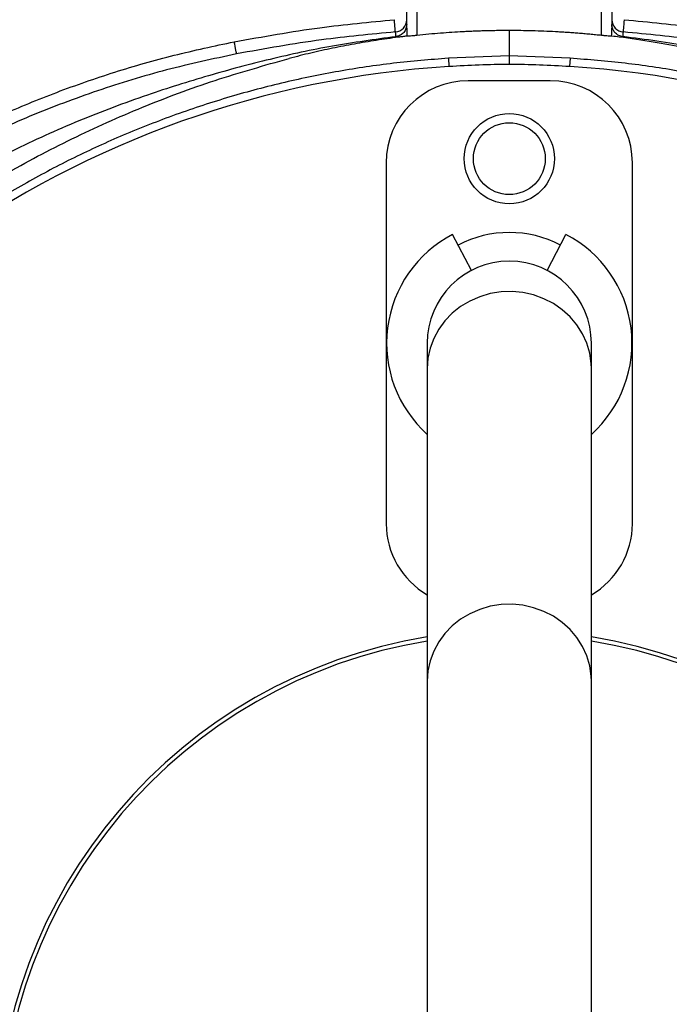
# Model space of a CAD drawing. Header units: millimetres. Extents: x 1450 to 2465, y 1469 to 2484.
# Tile 5 of 7: x 1838 to 1997, y 2010 to 2250. Entities that reach past the tile are written whole.
import ezdxf

# ---------------------------------------------------------------- set-up
doc = ezdxf.new("R2010")
doc.units = ezdxf.units.MM

msp = doc.modelspace()

# ---------------------------------------------------------------- linework, layer by layer
at = {"color": 7, "linetype": 'Continuous', "lineweight": 25}
for p, q in [((1932.7, 2248.31), (1932.7, 2283.62)), ((1935.2, 2283.62), (1935.2, 2246.54)), ((1980.2, 2246.54), (1980.2, 2283.62)), ((1982.7, 2283.62), (1982.7, 2248.31)), ((1957.7, 2247.73), (1957.7, 2241.59)), ((1932.7, 2246.36), (1932.75, 2246.37)), ((1982.7, 2246.36), (1982.64, 2246.37)), ((1957.7, 2241.59), (1942.85, 2240.98)), ((1942.85, 2240.98), (1942.98, 2238.95)), ((1957.7, 2241.59), (1957.7, 2239.5)), ((1972.54, 2240.98), (1957.7, 2241.59)), ((1972.54, 2240.98), (1972.41, 2238.95)), ((1967.7, 2235.5), (1947.7, 2235.5)), ((1927.7, 2215.5), (1927.7, 2127.5)), ((1987.7, 2127.5), (1987.7, 2215.5)), ((1948.46, 2189.24), (1943.89, 2198.02)), ((1966.93, 2189.24), (1971.5, 2198.02)), ((1937.7, 2171.5), (1937.7, 2165.33)), ((1977.7, 2165.33), (1977.7, 2171.5)), ((1937.7, 2165.33), (1937.7, 2089.1)), ((1977.7, 2089.1), (1977.7, 2165.33)), ((1937.7, 2089.1), (1937.7, 1863.9)), ((1977.7, 1863.9), (1977.7, 2089.1))]:
    msp.add_line(p, q, dxfattribs=at)
at = {"color": 7, "linetype": 'Continuous', "lineweight": 25, "flags": 128}
for points in [[(1929.94, 2247.39), (1929.93, 2247.46), (1929.92, 2247.63), (1929.9, 2247.91), (1929.87, 2248.28), (1929.83, 2248.73), (1929.79, 2249.25), (1929.74, 2249.8), (1929.7, 2250.38)], [(1985.7, 2250.38), (1985.65, 2249.8), (1985.6, 2249.25), (1985.56, 2248.73), (1985.52, 2248.28), (1985.49, 2247.91), (1985.47, 2247.63), (1985.46, 2247.46), (1985.45, 2247.39)], [(1891.24, 2242.05), (1891.23, 2242.13), (1891.2, 2242.31), (1891.14, 2242.58), (1891.07, 2242.95), (1890.98, 2243.39), (1890.89, 2243.89), (1890.78, 2244.44), (1890.67, 2245)]]:
    msp.add_lwpolyline(points, dxfattribs=at)
at = {"color": 1, "linetype": 'Continuous', "lineweight": 25, "flags": 128}
for points in [[(1977.7, 2165.33), (1977.65, 2166.59), (1977.3, 2169.07), (1976.59, 2171.49), (1975.55, 2173.8), (1974.18, 2175.95), (1972.53, 2177.92), (1970.61, 2179.66), (1968.46, 2181.15), (1966.11, 2182.35), (1963.62, 2183.26), (1961.02, 2183.84), (1958.36, 2184.09), (1955.69, 2184), (1953.06, 2183.59), (1950.51, 2182.84), (1948.08, 2181.79), (1945.83, 2180.44), (1943.79, 2178.82), (1942, 2176.96), (1940.49, 2174.9), (1939.28, 2172.66), (1938.41, 2170.29), (1937.87, 2167.83), (1937.7, 2165.33), (1937.7, 2165.33)], [(1977.7, 2089.1), (1977.65, 2090.35), (1977.3, 2092.84), (1976.59, 2095.25), (1975.55, 2097.56), (1974.18, 2099.72), (1972.53, 2101.69), (1970.61, 2103.43), (1968.46, 2104.92), (1966.11, 2106.12), (1963.62, 2107.02), (1961.02, 2107.6), (1958.36, 2107.85), (1955.69, 2107.77), (1953.06, 2107.35), (1950.51, 2106.61), (1948.08, 2105.56), (1945.83, 2104.21), (1943.79, 2102.59), (1942, 2100.73), (1940.49, 2098.66), (1939.28, 2096.42), (1938.41, 2094.06), (1937.87, 2091.6), (1937.7, 2089.1)]]:
    msp.add_lwpolyline(points, dxfattribs=at)
at = {"color": 7, "linetype": 'Continuous', "lineweight": 25}
for centre, radius in [((1957.7, 1976.5), 507.5), ((1957.7, 1976.5), 400), ((1957.7, 1976.5), 394), ((1957.7, 1976.5), 393.39), ((1957.7, 1976.5), 383.85), ((1957.7, 1976.5), 382), ((1957.7, 1976.5), 379.5), ((1957.7, 1976.5), 337.5), ((1957.7, 1976.5), 330), ((1957.7, 1976.5), 329), ((1957.7, 1976.5), 327.5), ((1957.7, 1976.5), 325.5), ((1957.7, 2216.5), 11), ((1957.7, 2216.5), 8.75)]:
    msp.add_circle(centre, radius, dxfattribs=at)
for centre, radius, start, end in [((1929.7, 2250.38), 3, 274.6506, 359.9992), ((1985.7, 2250.38), 3, 180.0008, 265.3494), ((1957.7, 2001.41), 238, 93.545, 125.6711), ((1961.41, 1941.52), 298, 90.7133, 93.545), ((1953.99, 1941.52), 298, 86.455, 89.2867), ((1957.7, 2001.41), 238, 54.3289, 86.455), ((1947.7, 2215.5), 20, 90, 180), ((1967.7, 2215.5), 20, 0, 90), ((1957.7, 2171.5), 29.9, 117.5, 228.0172), ((1957.7, 2171.5), 27, 62.5, 117.5), ((1957.7, 2171.5), 29.9, 311.9828, 62.5), ((1957.7, 2171.5), 20, 0, 180), ((1947.7, 2127.5), 20, 180, 240), ((1967.7, 2127.5), 20, 300, 0), ((1957.7, 1976.5), 125, 99.2069, 180), ((1957.7, 1976.5), 124, 99.2818, 180), ((1957.7, 1976.5), 125, 279.2069, 80.7931), ((1957.7, 1976.5), 124, 279.2818, 80.7182), ((1943.12, 1981.1), 263, 277.6513, 23.3134)]:
    msp.add_arc(centre, radius, start, end, dxfattribs=at)
for centre, start_param, end_param in [((1935.2, 2248.31), 1.570796, 1.780946), ((1980.2, 2248.31), 4.502255, 4.712389)]:
    msp.add_ellipse(centre, major_axis=(0, 9.33), ratio=0.267949, start_param=start_param, end_param=end_param, dxfattribs=at)
for points, knots in [([(1890.67, 2245), (1897.62, 2246.25), (1910.56, 2248.57), (1923.64, 2249.81), (1929.7, 2250.38)], [0, 0, 0, 0, 0.5371682, 1, 1, 1, 1]), ([(1985.7, 2250.38), (1991.75, 2249.81), (2004.83, 2248.57), (2017.77, 2246.25), (2024.72, 2245)], [0, 0, 0, 0, 0.462768, 1, 1, 1, 1]), ([(1929.94, 2247.39), (1923.94, 2246.83), (1910.96, 2245.6), (1898.14, 2243.29), (1891.24, 2242.05)], [0, 0, 0, 0, 0.46279, 1, 1, 1, 1]), ([(1930.04, 2246.24), (1930.04, 2246.69), (1930.03, 2246.96), (1930.01, 2247.09), (1930.01, 2247.1), (1930, 2247.15), (1929.99, 2247.17), (1929.97, 2247.25), (1929.96, 2247.31), (1929.94, 2247.39)], [0, 0, 0, 0, 0.5, 0.5, 0.625, 0.625, 0.75, 0.75, 1, 1, 1, 1]), ([(1932.7, 2249.24), (1932.66, 2248.89), (1932.59, 2248.19), (1932.04, 2247.26), (1931.23, 2246.58), (1930.51, 2246.31), (1930.11, 2246.25), (1930.04, 2246.24)], [0, 0, 0, 0, 0.243796, 0.487767, 0.726751, 0.956248, 1, 1, 1, 1]), ([(1957.7, 2247.73), (1957.23, 2247.73), (1956.31, 2247.73), (1954.91, 2247.72), (1953.51, 2247.69), (1952.09, 2247.66), (1950.68, 2247.62), (1949.26, 2247.57), (1947.84, 2247.51), (1946, 2247.42), (1943.7, 2247.28), (1940.92, 2247.08), (1938.08, 2246.84), (1936.16, 2246.64), (1935.2, 2246.54)], [0, 0, 0, 0, 0.061501, 0.12341, 0.185732, 0.248424, 0.31138, 0.374437, 0.437406, 0.500079, 0.619724, 0.743592, 0.870908, 1, 1, 1, 1]), ([(1980.2, 2246.54), (1979.71, 2246.59), (1978.75, 2246.69), (1977.3, 2246.83), (1975.87, 2246.96), (1974.45, 2247.08), (1973.05, 2247.18), (1971.66, 2247.28), (1970.31, 2247.36), (1968.47, 2247.47), (1966.13, 2247.57), (1963.3, 2247.67), (1960.49, 2247.72), (1958.62, 2247.73), (1957.7, 2247.73)], [0, 0, 0, 0, 0.064606, 0.129093, 0.193125, 0.256409, 0.318824, 0.380278, 0.440678, 0.499924, 0.625565, 0.751578, 0.876591, 1, 1, 1, 1]), ([(1985.35, 2246.24), (1985.03, 2246.31), (1984.38, 2246.45), (1983.56, 2247.05), (1982.97, 2247.85), (1982.72, 2248.63), (1982.7, 2249.11), (1982.7, 2249.24)], [0, 0, 0, 0, 0.221693, 0.443202, 0.669674, 0.905135, 1, 1, 1, 1]), ([(1985.45, 2247.39), (1985.43, 2247.31), (1985.42, 2247.25), (1985.4, 2247.17), (1985.4, 2247.15), (1985.39, 2247.1), (1985.38, 2247.09), (1985.36, 2246.96), (1985.35, 2246.69), (1985.35, 2246.24)], [0, 0, 0, 0, 0.25, 0.25, 0.375, 0.375, 0.5, 0.5, 1, 1, 1, 1]), ([(2024.15, 2242.05), (2017.26, 2243.29), (2004.43, 2245.6), (1991.46, 2246.83), (1985.45, 2247.39)], [0, 0, 0, 0, 0.537274, 1, 1, 1, 1]), ([(1716.02, 2123.34), (1717.84, 2126.26), (1721.48, 2132.11), (1727.38, 2140.61), (1733.61, 2148.91), (1741.05, 2158.05), (1749.87, 2167.88), (1760.2, 2178.2), (1771.2, 2188.02), (1782.85, 2197.29), (1795.12, 2205.96), (1807.75, 2213.85), (1820.67, 2220.94), (1833.84, 2227.24), (1847.47, 2232.85), (1861.53, 2237.72), (1875.98, 2241.88), (1885.77, 2243.96), (1890.67, 2245)], [0, 0, 0, 0, 0.04713, 0.094261, 0.141685, 0.189109, 0.255699, 0.32234, 0.38893, 0.457464, 0.526053, 0.594587, 0.661169, 0.727803, 0.794386, 0.862905, 0.93148, 1, 1, 1, 1]), ([(1930.04, 2246.24), (1924.9, 2245.54), (1914.6, 2244.13), (1899.37, 2240.83), (1884.32, 2236.81), (1868.74, 2231.89), (1852.7, 2225.9), (1836.41, 2218.48), (1820.66, 2210.01), (1805.58, 2200.5), (1791.47, 2190.11), (1778.37, 2178.9), (1766.25, 2166.99), (1754.96, 2154.32), (1744.56, 2140.97), (1735.75, 2128.24), (1730.83, 2119.76), (1728.72, 2116.12)], [0, 0, 0, 0, 0.061908, 0.123918, 0.185972, 0.247942, 0.319255, 0.390836, 0.462487, 0.534029, 0.60531, 0.673782, 0.742475, 0.811266, 0.880006, 0.948518, 1, 1, 1, 1]), ([(1932.7, 2246.36), (1932.35, 2246.32), (1931.67, 2246.24), (1930.09, 2246.04), (1927.96, 2245.75), (1925.28, 2245.35), (1922.6, 2244.92), (1919.93, 2244.46), (1917.27, 2243.96), (1914.62, 2243.43), (1911.97, 2242.86), (1909.33, 2242.26), (1906.7, 2241.62), (1904.95, 2241.17), (1904.08, 2240.95)], [0, 0, 0, 0, 0.0353324, 0.0706757, 0.1637007, 0.2566618, 0.3495751, 0.4424569, 0.5353236, 0.6281914, 0.7210767, 0.8139957, 0.9069647, 1, 1, 1, 1]), ([(1935.2, 2246.54), (1934.91, 2246.51), (1934.35, 2246.46), (1933.61, 2246.39), (1933.01, 2246.36), (1932.84, 2246.37), (1932.75, 2246.37)], [0, 0, 0, 0, 0.249019, 0.498063, 0.745951, 1, 1, 1, 1]), ([(1982.64, 2246.37), (1982.56, 2246.37), (1982.39, 2246.36), (1981.82, 2246.39), (1981.07, 2246.45), (1980.49, 2246.51), (1980.2, 2246.54)], [0, 0, 0, 0, 0.245678, 0.491403, 0.737583, 1, 1, 1, 1]), ([(2011.32, 2240.95), (2009.75, 2241.36), (2006.38, 2242.2), (2000.29, 2243.55), (1992.95, 2244.94), (1986.7, 2245.87), (1983.29, 2246.29), (1982.7, 2246.36)], [0.01980077, 0.01980077, 0.01980077, 0.01980077, 0.02502604, 0.03025132, 0.03547659, 0.04070186, 0.04180218, 0.04180218, 0.04180218, 0.04180218]), ([(2186.64, 2116.17), (2185.5, 2118.21), (2181.79, 2124.8), (2174.7, 2135.47), (2165.42, 2148.15), (2155.36, 2160.22), (2144.68, 2171.58), (2133.35, 2182.15), (2121.43, 2191.94), (2108.87, 2201.02), (2095.77, 2209.33), (2082.19, 2216.85), (2067.8, 2223.69), (2052.64, 2229.84), (2036.75, 2235.32), (2020.54, 2239.9), (2004.09, 2243.53), (1992.31, 2245.41), (1986.04, 2246.16), (1985.35, 2246.24)], [0, 0, 0, 0, 0.028624, 0.092527, 0.156406, 0.22016, 0.28371, 0.345658, 0.407843, 0.470155, 0.532473, 0.594671, 0.656629, 0.723531, 0.790614, 0.857737, 0.92478, 0.991649, 1, 1, 1, 1]), ([(1891.24, 2242.05), (1885.53, 2240.82), (1874.09, 2238.36), (1857.28, 2233.2), (1840.8, 2227.01), (1824.8, 2219.72), (1809.35, 2211.39), (1794.51, 2202), (1780.32, 2191.61), (1766.84, 2180.29), (1754.16, 2168.11), (1744.94, 2157.97), (1737.39, 2148.85), (1731.29, 2140.93), (1724.57, 2131.39), (1720.52, 2124.89), (1718.58, 2121.79)], [0, 0, 0, 0, 0.080899, 0.162075, 0.243341, 0.324512, 0.405407, 0.486315, 0.567501, 0.64878, 0.729965, 0.810873, 0.838537, 0.893937, 0.949336, 1, 1, 1, 1]), ([(1734.26, 2113.89), (1736.27, 2117.31), (1741.4, 2126.03), (1750.9, 2139.31), (1762.53, 2153.75), (1775.2, 2167.37), (1788.77, 2180.14), (1803.21, 2191.98), (1818.45, 2202.87), (1834.41, 2212.72), (1851.02, 2221.53), (1868.22, 2229.2), (1885.9, 2235.82), (1898.02, 2239.24), (1904.08, 2240.95)], [0, 0, 0, 0, 0.055365, 0.14124, 0.227117, 0.312992, 0.398869, 0.484744, 0.570621, 0.656496, 0.742373, 0.828248, 0.914123, 1, 1, 1, 1]), ([(1942.85, 2240.98), (1938.39, 2240.62), (1929.45, 2239.9), (1916.14, 2237.91), (1902.83, 2235.19), (1889.58, 2231.68), (1876.42, 2227.37), (1863.76, 2222.41), (1851.62, 2216.85), (1839.98, 2210.71), (1828.62, 2203.96), (1821.35, 2198.93), (1817.72, 2196.41)], [0, 0, 0, 0, 0.099897, 0.199866, 0.299756, 0.402558, 0.505445, 0.608247, 0.705595, 0.802944, 0.901472, 1, 1, 1, 1]), ([(2097.67, 2196.41), (2094.02, 2198.94), (2086.71, 2204), (2075.23, 2210.81), (2063.31, 2217.08), (2050.93, 2222.71), (2038.13, 2227.67), (2025.21, 2231.85), (2012.23, 2235.26), (1999.17, 2237.93), (1985.93, 2239.91), (1977, 2240.63), (1972.54, 2240.98)], [0, 0, 0, 0, 0.099062, 0.198201, 0.297264, 0.399204, 0.501226, 0.603166, 0.701766, 0.800366, 0.900181, 1, 1, 1, 1]), ([(1896.7, 1700.07), (1891.85, 1701.22), (1882.15, 1703.53), (1867.86, 1707.95), (1853.81, 1713.07), (1838.79, 1719.48), (1822.94, 1727.41), (1806.45, 1737.12), (1790.63, 1747.91), (1775.57, 1759.72), (1761.37, 1772.5), (1748.09, 1786.23), (1735.75, 1800.85), (1724.39, 1816.27), (1714.1, 1832.39), (1704.93, 1849.15), (1696.94, 1866.5), (1690.13, 1884.38), (1684.52, 1902.69), (1680.14, 1921.31), (1677.01, 1940.35), (1675.19, 1959.73), (1674.71, 1979.39), (1675.56, 1998.57), (1677.67, 2017.21), (1680.91, 2035.25), (1685.3, 2053.07), (1690.81, 2070.54), (1696.85, 2086.1), (1703.1, 2099.79), (1709.21, 2111.76), (1713.75, 2119.48), (1716.02, 2123.34)], [0, 0, 0, 0, 0.027803, 0.055646, 0.083488, 0.111292, 0.146788, 0.182405, 0.218064, 0.253681, 0.289177, 0.324666, 0.360276, 0.395927, 0.431537, 0.467026, 0.502516, 0.538128, 0.573781, 0.609392, 0.644882, 0.681436, 0.718034, 0.754587, 0.788597, 0.822714, 0.856867, 0.890984, 0.924994, 0.949991, 0.975003, 1, 1, 1, 1])]:
    msp.add_open_spline(points, degree=3, knots=knots, dxfattribs=at)

doc.saveas('drawing.dxf')
